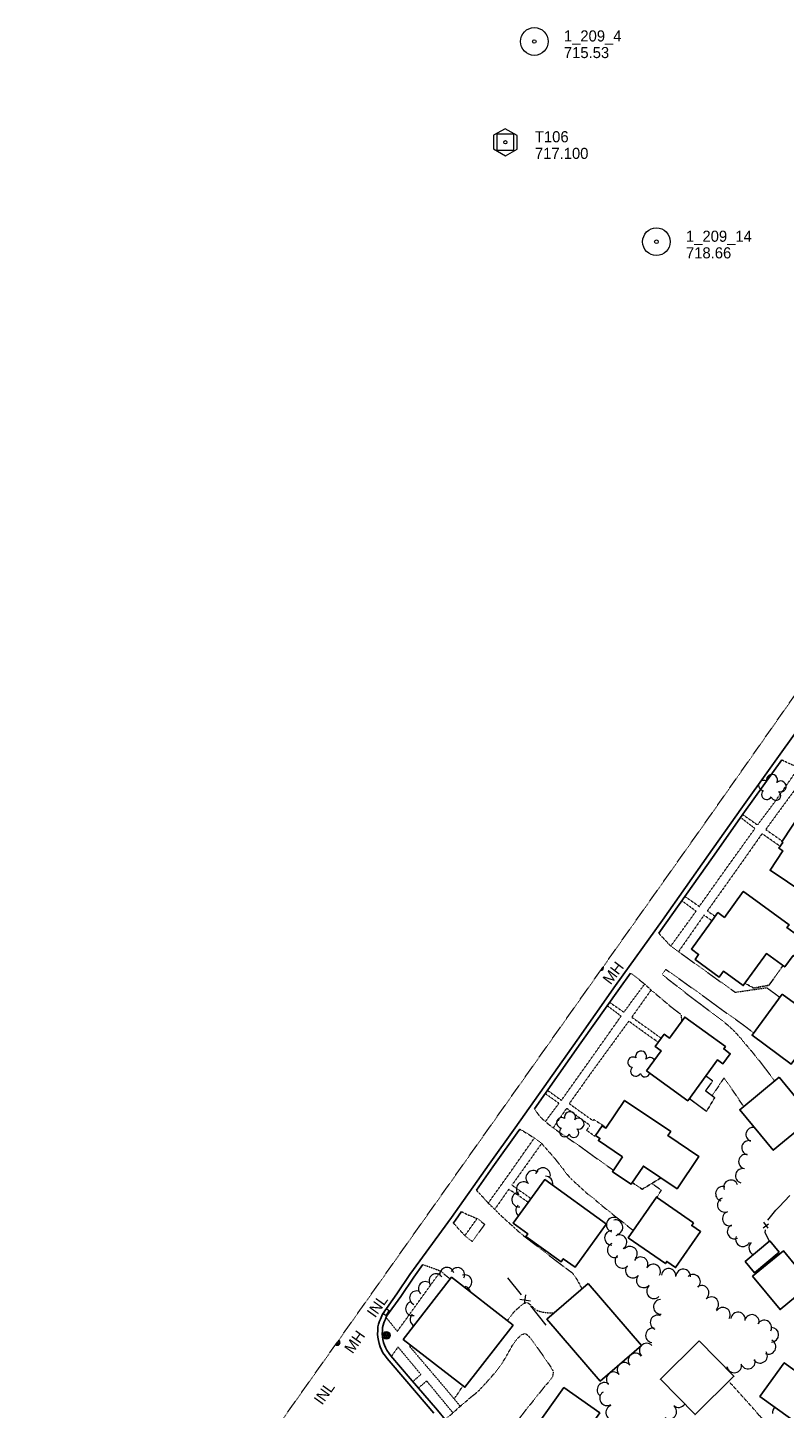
# Model space of a CAD drawing. Extents: x 863487 to 870045, y 569252 to 575761.
# Tile 16 of 66: x 864481 to 864891, y 571300 to 572048. Entities that reach past the tile are written whole.
import ezdxf
from ezdxf.enums import TextEntityAlignment as Align

# ---------------------------------------------------------------- set-up
doc = ezdxf.new("R2010")
doc.units = 0
doc.header["$LTSCALE"] = 0.005
doc.header["$MEASUREMENT"] = 0
doc.linetypes.add('DGN Style 3', pattern=[37.5, 25, -12.5])
doc.linetypes.add('DGN Style 5', pattern=[20, 10, -10])
for name, color, linetype, lineweight in [('E_DRN_Grate', 5, 'Continuous', 15), ('E_DWY', 2, 'DGN Style 3', 15), ('E_LAND_Vegetation', 3, 'Continuous', 15), ('E_MAP_Control', 4, 'Continuous', 15), ('E_MAP_Limits', 3, 'DGN Style 3', 15), ('E_MAP_PassPoints', 40, 'Continuous', 15), ('E_MISCPROP', 30, 'Continuous', 15), ('E_MISCPROP_HvyDash', 241, 'DGN Style 3', 25), ('E_MISCPROP_HvyLine', 241, 'Continuous', 25), ('E_MISCPROP_Railing', 30, 'Continuous', 15), ('E_PATH_Sidewalk', 2, 'DGN Style 5', 15), ('E_RDWY', 21, 'Continuous', 25)]:
    doc.layers.add(name, color=color, linetype=linetype, lineweight=lineweight)
doc.styles.add('Style-IGR_FONT_0', font='IGR_FONT_0.shx')

# ---------------------------------------------------------------- blocks, each defined once
blk = doc.blocks.new('TP')
at = {"layer": 'E_MAP_Control', "color": 161, "linetype": 'Continuous', "lineweight": 0, "flags": 128}
for points in [[(-6.41, 3.76), (-6.41, -3.63), (0.05, -7.35), (6.44, -3.69), (6.44, 3.64), (-0.08, 7.36)], [(-4.5, -4.5), (-4.5, 4.5), (4.5, 4.5), (4.5, -4.5)]]:
    blk.add_lwpolyline(points, close=True, dxfattribs=at)
at = {"layer": 'E_MAP_Control', "color": 161, "linetype": 'Continuous', "lineweight": 0}
blk.add_circle((0, 0), 0.871, dxfattribs=at)
blk = doc.blocks.new('PP')
at = {"layer": 'E_MAP_PassPoints', "color": 40, "linetype": 'Continuous', "lineweight": 0}
for radius in [7.5, 0.96]:
    blk.add_circle((0, 0), radius, dxfattribs=at)
blk = doc.blocks.new('INLT')
at = {"layer": 'E_MISCPROP_Railing', "color": 40, "linetype": 'Continuous', "lineweight": 0, "flags": 128}
blk.add_lwpolyline([(3, -2), (3, 0), (0, 0), (0, -2), (3, -2)], dxfattribs=at)
blk = doc.blocks.new('INL_12')
at = {"layer": 'E_MISCPROP_Railing', "color": 40, "linetype": 'Continuous', "lineweight": 0, "style": 'Style-IGR_FONT_0'}
blk.add_text('INL', height=6, rotation=359.99986, dxfattribs=at).set_placement((-5.74, -3.01))
blk = doc.blocks.new('POLE')
at = {"layer": 'E_MISCPROP', "color": 20, "linetype": 'Continuous', "lineweight": 0}
for centre, radius in [((-0.01, 0.02), 2.02), ((-0.01, 0.03), 1.52), ((0, -0.01), 1.01), ((0, 0), 0.502)]:
    blk.add_circle(centre, radius, dxfattribs=at)
blk = doc.blocks.new('MHT_13')
at = {"layer": 'E_DRN_Grate', "color": 20, "linetype": 'Continuous', "lineweight": 0, "style": 'Style-IGR_FONT_0'}
blk.add_text('MH', height=6, rotation=0.00003, dxfattribs=at).set_placement((-0.08, -3.13), align=Align.CENTER)
blk = doc.blocks.new('MHT_14')
at = {"layer": 'E_DRN_Grate', "color": 20, "linetype": 'Continuous', "lineweight": 0, "style": 'Style-IGR_FONT_0'}
blk.add_text('MH', height=6, rotation=360, dxfattribs=at).set_placement((-0.08, -3.13), align=Align.CENTER)
blk = doc.blocks.new('TREE_1')
at = {"layer": 'E_LAND_Vegetation', "color": 93, "linetype": 'Continuous', "lineweight": 0}
for centre, radius, start, end in [((-4.47, 0.2), 2.78, 78.07164, 279.08268), ((-1.47, 4.28), 2.78, 1.39462, 209.16761), ((3.57, 2.42), 2.97, 278.42373, 139.65761), ((-2.01, -4.2), 2.61, 140.77978, 358.71239), ((3.46, -3.43), 2.97, 196.07455, 79.04782)]:
    blk.add_arc(centre, radius, start, end, dxfattribs=at)

msp = doc.modelspace()

# ---------------------------------------------------------------- linework, layer by layer
at = {"layer": 'E_DRN_Grate', "color": 20, "linetype": 'Continuous'}
for centre, radius, start, end in [((864791.03, 571538.8), 1.5, 266.67662, 22.67106), ((864791.03, 571538.81), 1.22, 275.33743, 14.01025), ((864791.04, 571538.79), 0.968, 288.38526, 0.96242), ((864648.26, 571335.86), 1.5, 230.31913, 58.99537), ((864648.26, 571335.86), 1.22, 229.21263, 60.10184), ((864648.27, 571335.85), 0.968, 227.02864, 62.28578), ((864648.26, 571335.83), 0.605, 221.71814, 67.59606)]:
    msp.add_arc(centre, radius, start, end, dxfattribs=at)
at = {"layer": 'E_DWY', "color": 51, "linetype": 'DGN Style 3', "flags": 128}
for points in [[(864889.09, 571651.31), (864893.05, 571649.36), (864898.28, 571647.26), (864902.04, 571642.79), (864907.55, 571635.45), (864920.78, 571619.62), (864926.06, 571612.78), (864931.8, 571605.58), (864934.6, 571601.64), (864936.29, 571599.79), (864937.17, 571598.47)], [(864822.47, 571557.37), (864828.85, 571550.5), (864833.07, 571547.39), (864836.14, 571545.33), (864844.82, 571539.02), (864863.81, 571525.48), (864880.89, 571527.94), (864882.65, 571526.71), (864888.07, 571522.74)], [(864826.33, 571537.81), (864824.29, 571535.03), (864829.71, 571530.82), (864837.91, 571524.41), (864846.19, 571518.2), (864853.26, 571512.74), (864858.17, 571509.03), (864859.61, 571507.89), (864861.03, 571506.58), (864862.64, 571505.12), (864863.95, 571503.7), (864864.97, 571502.63), (864865.79, 571501.74), (864866.34, 571501.08), (864867.32, 571500.13), (864868.32, 571498.65), (864871.63, 571494.85), (864876.91, 571488.36), (864881.64, 571482.2), (864885.28, 571477.51)], [(864826.33, 571537.81), (864834.84, 571531.78), (864846.53, 571523.43), (864857.04, 571515.73), (864867.26, 571508.52), (864870.16, 571506.34), (864873.89, 571503.39)], [(864807.07, 571535.89), (864810.86, 571533.07), (864814.38, 571530.23), (864816.27, 571528.55), (864817.78, 571527.13), (864819.08, 571525.93), (864820.77, 571524.59), (864822.36, 571523.27), (864823.53, 571522.29), (864826.75, 571519.55), (864828.41, 571518.11), (864830.29, 571516.67), (864831.54, 571515.7), (864832.25, 571515.16), (864832.73, 571514.78), (864833.54, 571514.17), (864834.44, 571513.37), (864834.6, 571512.45), (864834.7, 571510.85), (864834.81, 571509.59)], [(864868.43, 571463.59), (864862.78, 571472.04), (864857.73, 571479.04), (864851.64, 571469.85)], [(864755.05, 571462.43), (864757, 571459.55), (864757.97, 571458.44), (864758.55, 571457.75), (864759.67, 571456.62), (864761.06, 571455.44), (864764.86, 571452.23), (864780.03, 571441.91), (864789.18, 571435.26), (864794.32, 571431.59), (864797.93, 571429.16)], [(864747.22, 571451.35), (864750.05, 571449.68), (864752.97, 571447.92), (864754.85, 571446.67), (864758.81, 571443.77), (864765.07, 571436.72), (864769.86, 571430.77), (864770.63, 571429.84), (864771.42, 571428.69), (864772.34, 571427.44), (864774.05, 571425.41), (864775.78, 571423.68), (864777.48, 571422.17), (864779.56, 571420.27), (864782.17, 571417.84), (864783.85, 571416.34), (864785.31, 571415.17), (864787.25, 571413.78), (864789.2, 571412.05), (864791.02, 571410.5), (864792.94, 571408.92), (864794.66, 571407.53), (864796.3, 571406.24), (864798.99, 571404.07), (864800.6, 571402.8), (864802.24, 571401.63), (864803.96, 571400.24), (864805.51, 571398.96), (864807.39, 571397.5), (864808.67, 571396.56)], [(864723.65, 571418.27), (864726.12, 571415.71), (864730.02, 571411.37), (864733.43, 571408.11), (864735.53, 571405.94), (864737.76, 571403.84), (864740.15, 571401.64), (864742.91, 571399.25), (864745.77, 571396.56), (864748.01, 571394.61), (864771.12, 571376.82), (864773.29, 571375.23), (864775.32, 571373.76), (864776.76, 571372.18), (864778.16, 571369.89), (864779.42, 571367.55), (864780.32, 571365.81), (864780.85, 571364.86)], [(864821.42, 571414.42), (864823.87, 571418.33), (864819.09, 571421.56)], [(864715.55, 571406.75), (864718.66, 571405.19), (864720.75, 571404.34), (864722.77, 571403.42), (864723.79, 571403.05), (864724.18, 571402.95), (864728.13, 571399.87), (864721.46, 571390.5), (864717.53, 571393.64), (864714.07, 571397.3), (864711.19, 571400.6)], [(864694.68, 571378.04), (864698.72, 571376.63), (864703.93, 571374.72), (864709.45, 571370.28)], [(864740.32, 571347.81), (864741.57, 571349.27), (864742.47, 571350.45), (864743.93, 571352.3), (864745.32, 571353.72), (864747.33, 571355.37), (864747.92, 571355.88), (864748.59, 571356.44), (864749.71, 571357.23), (864751.03, 571357.58), (864751.79, 571357.16), (864752.54, 571356.6), (864753.27, 571355.96), (864754.57, 571354.62), (864755.8, 571353.61), (864756.79, 571353.14), (864759.45, 571352.3), (864763.61, 571351.86), (864765.84, 571351.9)], [(864706.76, 571294.21), (864710.77, 571297.64), (864715.05, 571301.49), (864716.28, 571302.48), (864717.04, 571303.11), (864718.55, 571304.4), (864720.17, 571305.9), (864721.71, 571307.2), (864723.58, 571308.57), (864725.31, 571310.16), (864727.2, 571312.23), (864729.59, 571314.81), (864731.68, 571317.16), (864734, 571319.91), (864736.24, 571322.87), (864737.95, 571325.29), (864739.2, 571327.3), (864740.5, 571329.54), (864741.88, 571332.01), (864743.11, 571334.2), (864744.2, 571335.85), (864744.91, 571336.91), (864746.32, 571338.48), (864748.24, 571340.13), (864750.01, 571340.8), (864751.38, 571339.85), (864752.99, 571338.21), (864754.95, 571335.59), (864756.4, 571333.51), (864757.84, 571331.38), (864759.65, 571328.86), (864761.09, 571326.75), (864762.55, 571324.7), (864763.5, 571323.3), (864764.69, 571321.33), (864765.29, 571319.9), (864764.84, 571317.07), (864763.15, 571314.88), (864760.59, 571312.06), (864757.39, 571308.02), (864755.01, 571304.98), (864752.79, 571302.29), (864750.49, 571299.48), (864748.66, 571297.1), (864746.75, 571294.67), (864745.2, 571292.65), (864743.31, 571290.26), (864741.67, 571288.02), (864739.65, 571285.04), (864737.94, 571282.28), (864736.86, 571280.15), (864736.2, 571278.5), (864735.77, 571276.77), (864734.14, 571270.47), (864732.06, 571264.22)], [(864925.04, 571249.81), (864921.35, 571253.01), (864914.98, 571259.15), (864911.9, 571262.14), (864901.12, 571272.55), (864890.43, 571283.12), (864876.77, 571296.5), (864874.4, 571299.34), (864864.71, 571310.12), (864860.36, 571314.87)]]:
    msp.add_lwpolyline(points, dxfattribs=at)
at = {"layer": 'E_LAND_Vegetation', "color": 93, "linetype": 'Continuous'}
for centre, radius, start, end in [((864812.87, 571490.65), 2.97, 332.75825, 193.99213), ((864808.42, 571487.63), 2.78, 55.72914, 263.50213), ((864809.98, 571482.82), 2.78, 132.40616, 333.4172), ((864817.56, 571487.14), 2.97, 31.26516, 133.38234), ((864814.99, 571482.25), 2.61, 195.1143, 347.07323), ((864814.99, 571482.25), 2.61, 46.1389, 53.04691), ((864817.56, 571487.14), 2.97, 250.40907, 256.8249), ((864873.56, 571448.5), 3.89, 80.73865, 249.50315), ((864876.48, 571455.47), 3.89, 205.32731, 233.80742), ((864871.28, 571441.26), 3.89, 74.78051, 254.76519), ((864869.57, 571433.83), 3.89, 78.78766, 258.77234), ((864754.47, 571424.97), 3.99, 49.41127, 229.39595), ((864759.72, 571426.45), 3.99, 348.51391, 168.49858), ((864761.08, 571421.86), 3.99, 347.58391, 91.09557), ((864867.87, 571426.11), 3.89, 75.13654, 255.12122), ((864749.27, 571418.9), 3.99, 49.41127, 229.39595), ((864857.13, 571416.38), 3.89, 74.33901, 254.32369), ((864861.49, 571419.95), 3.89, 20.17133, 200.15601), ((864746.8, 571413.22), 3.99, 94.82585, 274.81052), ((864749.01, 571407.4), 3.99, 135.6973, 229.99182), ((864858.11, 571410.32), 3.89, 111.2417, 291.22638), ((864798.02, 571399.64), 3.96, 72.25435, 172.67432), ((864860.84, 571402.93), 3.89, 108.44608, 288.43076), ((864797.01, 571392.49), 3.96, 88.97304, 268.95772), ((864798.02, 571399.64), 3.96, 175.18544, 252.23902), ((864799, 571398.28), 3.96, 284.45266, 104.43733), ((864863.47, 571395.87), 3.89, 115.23958, 295.22426), ((864798.58, 571385.85), 3.96, 114.19548, 294.18016), ((864801.14, 571390.18), 3.96, 301.08423, 121.0689), ((864806.84, 571383.94), 3.96, 318.38547, 138.37015), ((864867.94, 571391.75), 3.89, 157.16045, 337.14513), ((864875.18, 571387.12), 3.89, 132.42603, 248.91489), ((864802.75, 571380.09), 3.96, 133.38694, 313.37162), ((864812.66, 571378.23), 3.94, 330.07558, 150.06025), ((864701.81, 571369.28), 3.8, 34.3298, 214.31448), ((864707.67, 571372.76), 3.8, 13.67946, 193.66414), ((864713.46, 571372.61), 3.8, 333.56141, 153.54609), ((864808.37, 571374.76), 3.96, 137.90122, 317.8859), ((864819.48, 571374.3), 3.94, 330.07558, 150.06025), ((864827.78, 571371.94), 3.94, 354.34273, 174.32741), ((864835.68, 571371.61), 3.94, 355.99521, 175.97989), ((864841.03, 571368.77), 3.94, 313.59042, 133.57509), ((864696.04, 571365.04), 3.8, 46.94806, 226.93274), ((864717.36, 571368.68), 3.8, 289.13907, 109.12375), ((864716.67, 571362.48), 3.8, 12.08043, 76.06674), ((864814.28, 571369.53), 3.96, 138.63987, 318.62454), ((864819.85, 571363.62), 3.96, 132.78307, 312.76775), ((864845.71, 571362.78), 3.94, 306.30589, 126.29057), ((864689.09, 571354.25), 3.8, 102.94131, 282.92599), ((864691.27, 571359.98), 3.8, 65.47238, 245.45706), ((864823.55, 571355.2), 3.96, 93.30259, 273.28727), ((864850.93, 571356.61), 3.94, 312.46286, 132.44754), ((864691.48, 571348.35), 3.8, 132.42276, 243.67507), ((864821.82, 571346.72), 3.96, 67.16007, 247.14475), ((864857.19, 571350.95), 3.94, 329.35981, 149.34449), ((864865.38, 571348.34), 3.94, 352.74617, 172.73085), ((864872.87, 571347.01), 3.94, 345.6861, 165.67078), ((864819.28, 571339.76), 3.96, 80.65063, 260.63531), ((864879.63, 571344.03), 3.94, 333.41352, 153.3982), ((864883.45, 571340.03), 3.94, 270.74126, 90.72594), ((864815.89, 571331.48), 3.96, 44.65679, 224.64146), ((864881.93, 571333.53), 3.94, 243.59592, 63.5806), ((864809.82, 571326.08), 3.96, 38.46534, 218.45002), ((864877.34, 571328.67), 3.94, 211.97041, 31.95509), ((864803.78, 571321.09), 3.96, 138.04037, 220.64001), ((864803.78, 571321.09), 3.96, 40.65533, 123.56681), ((864855.65, 571321.85), 3.94, 351.81586, 12.17108), ((864863.39, 571323.43), 3.94, 191.39371, 11.37838), ((864870.76, 571325.51), 3.94, 197.0327, 17.01737), ((864793.04, 571310.24), 3.96, 54.37872, 234.3634), ((864798, 571315.97), 3.96, 45.93459, 225.91927), ((864794.39, 571305.69), 3.96, 121.64921, 301.63389), ((864797.74, 571297.99), 3.96, 107.64491, 287.62959), ((864828.18, 571298.43), 3.96, 231.82213, 51.80681), ((864833.19, 571304.7), 3.96, 228.68788, 327.55879), ((864887.03, 571298.12), 2.97, 119.62224, 193.99213)]:
    msp.add_arc(centre, radius, start, end, dxfattribs=at)
at = {"layer": 'E_MAP_Limits', "color": 73, "linetype": 'DGN Style 3', "flags": 128}
msp.add_lwpolyline([(864428.23, 571024.69), (864502.51, 571129.99), (864587.62, 571250.56), (864648.23, 571336.02), (864741.42, 571467.43), (864850.59, 571621.46), (864977.48, 571801.93)], dxfattribs=at)
at = {"layer": 'E_MISCPROP_HvyDash', "color": 241, "linetype": 'DGN Style 3', "flags": 128}
for points in [[(864889.74, 571539.88), (864882.11, 571529.22), (864873.79, 571527.76), (864869.14, 571530.33)], [(864847.95, 571480.16), (864851.67, 571477.46), (864847.78, 571472.12), (864852.74, 571468.39), (864848.31, 571460.99), (864839.03, 571467.87)], [(864808.08, 571422.48), (864813.48, 571418.81), (864823.61, 571425)]]:
    msp.add_lwpolyline(points, dxfattribs=at)
at = {"layer": 'E_MISCPROP_HvyLine', "color": 241, "linetype": 'Continuous', "flags": 128}
for points in [[(864919.48, 571610.43), (864900.03, 571623.4), (864889.08, 571606.98), (864889.65, 571606.61), (864887.54, 571603.46), (864889.74, 571602), (864882.74, 571591.51), (864901.53, 571578.98), (864912.06, 571594.77), (864909.97, 571596.17)], [(864868.99, 571579.49), (864893, 571562.04), (864891.86, 571560.48), (864901.73, 571553.31), (864900.26, 571551.29), (864905.76, 571547.29), (864901.26, 571541.1), (864895.28, 571545.44), (864890.72, 571539.17), (864880.8, 571546.38), (864868.24, 571529.1), (864857.52, 571536.89), (864855.22, 571533.72), (864842.1, 571543.25), (864844.05, 571545.94), (864840.09, 571548.82), (864850.4, 571563), (864854.46, 571568.59), (864857.28, 571566.54), (864858.01, 571566.01), (864868.22, 571580.05)], [(864889.32, 571524.45), (864910.53, 571508.9), (864894.2, 571486.62), (864872.99, 571502.17)], [(864815.88, 571482.87), (864838.18, 571466.7), (864854.29, 571488.9), (864857.22, 571486.77), (864861.17, 571492.22), (864857.67, 571494.77), (864858.58, 571496.03), (864836.56, 571512), (864828.34, 571500.67), (864825.45, 571502.76), (864820.58, 571496.06), (864823.77, 571493.75)], [(864887.62, 571479.45), (864905.75, 571457.51), (864884.45, 571439.91), (864866.33, 571461.85)], [(864802.78, 571436.34), (864789.71, 571445.16), (864790.53, 571446.38), (864788.23, 571447.93), (864791.82, 571453.25), (864793.81, 571451.91), (864803.95, 571466.93), (864828.91, 571450.09), (864827.41, 571447.85), (864844.13, 571436.57), (864832.34, 571419.11), (864814.11, 571431.41), (864807.43, 571421.51), (864797.35, 571428.31)], [(864793.58, 571399.43), (864777.08, 571376.61), (864770.7, 571381.22), (864769.49, 571379.54), (864750.49, 571393.27), (864751.51, 571394.68), (864743.59, 571400.4), (864760.71, 571424.08), (864794.11, 571399.95), (864794.27, 571400.16), (864794.16, 571400.24)], [(864841.32, 571400.61), (864821.18, 571414.59), (864805.9, 571392.57), (864826.02, 571378.61), (864826.8, 571379.73), (864831.55, 571376.44), (864845.06, 571395.91), (864840.34, 571399.19)], [(864887.64, 571384.83), (864874.38, 571373.65), (864869.28, 571379.7), (864882.55, 571390.88)], [(864873.25, 571371.81), (864888.15, 571353.7), (864904.85, 571367.45), (864889.94, 571385.55)], [(864743.53, 571345.32), (864717.41, 571311.65), (864684.04, 571337.53), (864710.17, 571371.21)], [(864784.2, 571367.75), (864813.07, 571334.3), (864790.75, 571315.03), (864761.87, 571348.48)], [(864844.35, 571336.71), (864863.16, 571317.62), (864842.12, 571296.9), (864823.31, 571315.99)], [(864915.36, 571271.44), (864932.2, 571294.75), (864890.4, 571324.94), (864877.24, 571306.72), (864893.88, 571294.7), (864890.09, 571289.45), (864892.73, 571287.54), (864891.26, 571285.51), (864900.64, 571278.74), (864902.22, 571280.93)], [(864756.9, 571250.98), (864790.47, 571297.72), (864771.06, 571311.45), (864740.9, 571269.09)]]:
    msp.add_lwpolyline(points, close=True, dxfattribs=at)
at = {"layer": 'E_MISCPROP_Railing', "color": 40, "linetype": 'Continuous'}
for p, q in [((864879.06, 571398.02), (864881.91, 571400.18)), ((864881.78, 571397.68), (864879.28, 571401.01)), ((864747.23, 571359.38), (864752.97, 571358.4)), ((864750.32, 571361.64), (864749.51, 571356.72))]:
    msp.add_line(p, q, dxfattribs=at)
at = {"layer": 'E_MISCPROP_Railing', "color": 40, "linetype": 'Continuous', "flags": 128}
for points in [[(864887.62, 571409.32), (864893.4, 571415.42)], [(864881.46, 571402.03), (864885.86, 571407.46), (864887.62, 571409.32)], [(864882.4, 571390.76), (864880.13, 571395.3), (864880.24, 571396.81)], [(864740.54, 571370.85), (864747.96, 571361.74)], [(864752.87, 571355.72), (864761.3, 571345.35)]]:
    msp.add_lwpolyline(points, dxfattribs=at)
at = {"layer": 'E_PATH_Sidewalk', "color": 51, "linetype": 'DGN Style 5', "flags": 128}
for points in [[(864867.88, 571621.71), (864875.96, 571616.04), (864884.75, 571627.74), (864898.4, 571647.12)], [(864901.91, 571642.94), (864880.37, 571613.56), (864889.32, 571607.34)], [(864836.63, 571577.32), (864844.4, 571571.93), (864859.76, 571593.51), (864874.53, 571614.09), (864866.73, 571620.07)], [(864888.21, 571604.45), (864878.39, 571611.31), (864865.9, 571593.56), (864850.74, 571572.26), (864848.73, 571569.48), (864853.01, 571566.59)], [(864828.95, 571550.43), (864842.67, 571569.34), (864834.96, 571574.96)], [(864851.25, 571564.17), (864846.92, 571567.15), (864833.09, 571547.37)], [(864795.8, 571520.05), (864803.52, 571514.69), (864814.78, 571529.87)], [(864818.27, 571526.67), (864807.81, 571511.96), (864817.26, 571505.3), (864823.82, 571500.53)], [(864762.11, 571472.41), (864769.7, 571466.99), (864784.21, 571487.34), (864802.04, 571512.55), (864794.49, 571518.2)], [(864822.27, 571498.38), (864817.8, 571501.4), (864806.18, 571509.8), (864795.23, 571494.77), (864785.68, 571481.68), (864773.96, 571465.2), (864781.95, 571459.4), (864786.84, 571455.96), (864787.31, 571456.6), (864794.02, 571452.23)], [(864761.02, 571455.47), (864768.32, 571465.35), (864760.89, 571470.68)], [(864787.76, 571447.54), (864783.43, 571450.64), (864785.1, 571453.45), (864772.5, 571462.63), (864765.19, 571452.01)], [(864730.05, 571411.35), (864741.4, 571427.13), (864755.02, 571446.55)], [(864758.96, 571443.62), (864742.89, 571421.07), (864746.9, 571418.21), (864748.78, 571416.94), (864753.25, 571413.76)], [(864751.76, 571411.7), (864746.82, 571415.16), (864741.17, 571418.83), (864733.58, 571407.96)], [(864717.43, 571393.75), (864724.05, 571402.98)], [(864674.74, 571349.41), (864680.8, 571341.94), (864704.26, 571374.45)], [(864689.23, 571314.73), (864693.57, 571318.63), (864681.18, 571333.43), (864677.56, 571328.34)], [(864687.99, 571334.47), (864687.36, 571333.89), (864704.16, 571314.2), (864714.91, 571301.36)], [(864710.96, 571297.82), (864696.7, 571315.06), (864692.24, 571311.22)], [(864711.53, 571305.41), (864713.07, 571307.34), (864716.34, 571312.48)]]:
    msp.add_lwpolyline(points, dxfattribs=at)
at = {"layer": 'E_RDWY', "color": 21, "linetype": 'Continuous', "flags": 128}
for points in [[(864700.65, 571297.57), (864685.87, 571314.8), (864675.28, 571327.16), (864674.38, 571328.45), (864673.04, 571330.37), (864672.15, 571331.98), (864671.46, 571333.56), (864670.95, 571335.25), (864670.55, 571337.02), (864670.3, 571338.69), (864670.09, 571340.36), (864670.19, 571342.45), (864670.33, 571344.36), (864670.63, 571345.84), (864671.14, 571347.38), (864671.65, 571348.49), (864672.06, 571349.39), (864672.77, 571351.26), (864680.59, 571362.22), (864687.62, 571372.62), (864710.22, 571403.51), (864730.57, 571432.46), (864744.64, 571452.04), (864778.27, 571499.57), (864799.09, 571529.04), (864824.51, 571564.5), (864849.44, 571599.78), (864866.89, 571624.66), (864899.6, 571670.23)], [(864822.47, 571557.37), (864826.54, 571563.05), (864851.49, 571598.34), (864868.93, 571623.21), (864889.09, 571651.31)], [(864755.05, 571462.43), (864780.31, 571498.13), (864801.12, 571527.59), (864807.07, 571535.89)], [(864723.65, 571418.27), (864732.6, 571431.01), (864746.67, 571450.58), (864747.22, 571451.35)], [(864711.19, 571400.6), (864712.25, 571402.06), (864715.55, 571406.75)], [(864706.76, 571294.21), (864702.55, 571299.2), (864687.77, 571316.43), (864677.26, 571328.69), (864676.43, 571329.88), (864675.17, 571331.69), (864674.4, 571333.09), (864673.81, 571334.43), (864673.36, 571335.88), (864673.01, 571337.48), (864672.78, 571339.03), (864672.6, 571340.46), (864672.69, 571342.3), (864672.81, 571344.02), (864673.05, 571345.21), (864673.46, 571346.46), (864673.92, 571347.44), (864674.37, 571348.43), (864674.99, 571350.07), (864682.64, 571360.79), (864689.67, 571371.18), (864694.68, 571378.04)]]:
    msp.add_lwpolyline(points, dxfattribs=at)

# ---------------------------------------------------------------- block references
at = {"layer": 'E_DRN_Grate', "color": 20, "linetype": 'Continuous'}
for name, p, xscale, yscale, zscale, rotation in [('MHT_14', (864797.71, 571536.08), 0.9999975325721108, 0.9999975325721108, 0.9999975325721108, 52.85529176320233), ('MHT_13', (864657.63, 571336.36), 0.9999984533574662, 0.9999984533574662, 0.9999984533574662, 54.87228814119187)]:
    msp.add_blockref(name, p, dxfattribs=dict(at, xscale=xscale, yscale=yscale, zscale=zscale, rotation=rotation))
at = {"layer": 'E_LAND_Vegetation', "color": 93, "linetype": 'Continuous', "rotation": 54.33460063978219}
for p in [(864883.67, 571636.08), (864774.22, 571453.54)]:
    msp.add_blockref('TREE_1', p, dxfattribs=at)
at = {"layer": 'E_MAP_Control', "color": 161, "linetype": 'Continuous'}
msp.add_blockref('TP', (864739.33, 571985.57), dxfattribs=at)
msp.add_blockref('TP', (864739.33, 571985.57), dxfattribs=at)
at = {"layer": 'E_MAP_PassPoints', "color": 40, "linetype": 'Continuous'}
for p in [(864755.03, 572040.13), (864755.03, 572040.13), (864821.18, 571931.72), (864821.18, 571931.72)]:
    msp.add_blockref('PP', p, dxfattribs=at)
at = {"layer": 'E_MISCPROP', "color": 20, "linetype": 'Continuous', "rotation": 41.06808597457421}
msp.add_blockref('POLE', (864674.9, 571339.73), dxfattribs=at)
at = {"layer": 'E_MISCPROP_Railing', "color": 40, "linetype": 'Continuous', "xscale": 0.9999980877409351, "yscale": 0.9999980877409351, "zscale": 0.9999980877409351, "rotation": 54.50903152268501}
for name, p in [('INL_12', (864669.64, 571355.26)), ('INLT', (864673.05, 571351.66)), ('INL_12', (864640.91, 571308.06))]:
    msp.add_blockref(name, p, dxfattribs=at)

# ---------------------------------------------------------------- texts
at = {"layer": 'E_MAP_Control', "color": 161, "linetype": 'Continuous', "style": 'Style-IGR_FONT_0'}
for s, p in [('T106', (864755.33, 571985.57)), ('T106', (864755.33, 571985.57)), ('717.100', (864755.33, 571976.57)), ('717.100', (864755.33, 571976.57))]:
    msp.add_text(s, height=6, dxfattribs=at).set_placement(p)
at = {"layer": 'E_MAP_PassPoints', "color": 40, "linetype": 'Continuous', "style": 'Style-IGR_FONT_0'}
for s, p in [('1_209_4', (864771.03, 572040.13)), ('1_209_4', (864771.03, 572040.13)), ('715.53', (864771.03, 572031.13)), ('715.53', (864771.03, 572031.13)), ('1_209_14', (864837.18, 571931.72)), ('1_209_14', (864837.18, 571931.72)), ('718.66', (864837.18, 571922.72)), ('718.66', (864837.18, 571922.72))]:
    msp.add_text(s, height=6, dxfattribs=at).set_placement(p)

doc.saveas('drawing.dxf')
